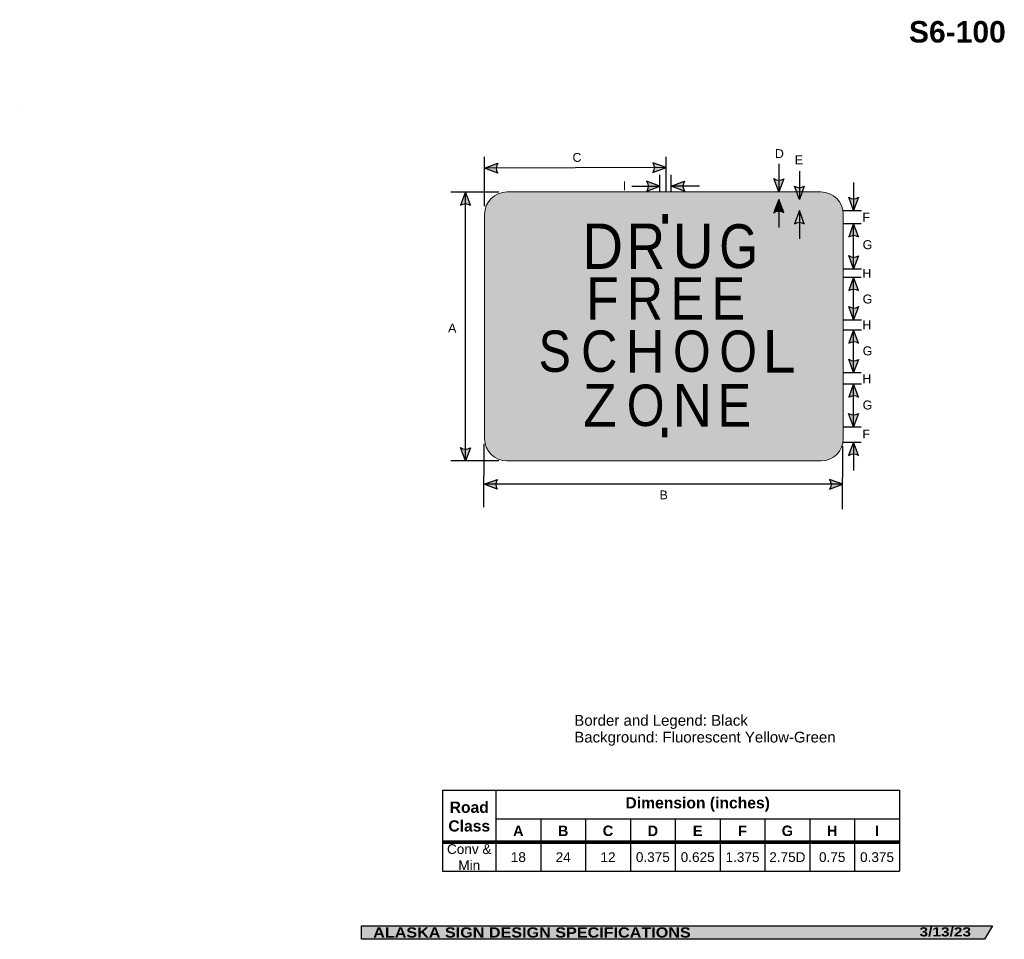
# Model space of a CAD drawing. Header units: feet. Extents: x -19.2 to 46.7, y 0.2 to 61.7.
import ezdxf
from ezdxf.enums import TextEntityAlignment as Align

# ---------------------------------------------------------------- set-up
doc = ezdxf.new("R2010")
doc.units = ezdxf.units.FT
doc.header["$MEASUREMENT"] = 0
doc.layers.add('Sign', color=7, linetype='Continuous')
doc.styles.add('ARIAL', font='arial.ttf')
doc.styles.add('ARIAL B', font='arialbd.ttf')
doc.styles.add('ARIAL BLACK BI', font='ariblk.ttf')
doc.styles.add('FHWA SERIES D2000EX', font='txt')

# ---------------------------------------------------------------- blocks, each defined once
blk = doc.blocks.new('*T3')
at = {"color": 0, "linetype": 'ByBlock', "lineweight": -2, "transparency": 16777216}
for p, q in [((0, 0), (30.5673977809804, 0)), ((0, 0), (0, -5.42302103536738)), ((3.5673977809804, 0), (3.5673977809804, -5.42302103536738)), ((30.5673977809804, 0), (30.5673977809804, -5.42302103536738)), ((3.5673977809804, -1.902144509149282), (30.5673977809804, -1.902144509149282)), ((6.5673977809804, -1.902144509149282), (6.5673977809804, -5.42302103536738)), ((9.5673977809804, -1.902144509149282), (9.5673977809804, -5.42302103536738)), ((12.5673977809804, -1.902144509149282), (12.5673977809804, -5.42302103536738)), ((15.5673977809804, -1.902144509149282), (15.5673977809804, -5.42302103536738)), ((18.5673977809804, -1.902144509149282), (18.5673977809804, -5.42302103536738)), ((21.5673977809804, -1.902144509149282), (21.5673977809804, -5.42302103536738)), ((24.5673977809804, -1.902144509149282), (24.5673977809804, -5.42302103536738)), ((27.56739778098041, -1.902144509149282), (27.56739778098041, -5.42302103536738)), ((0, -3.532443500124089), (30.5673977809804, -3.532443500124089)), ((0, -5.42302103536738), (30.5673977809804, -5.42302103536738))]:
    blk.add_line(p, q, dxfattribs=at)
at = {"color": 18, "transparency": 16777216, "attachment_point": 5}
for s, insert, char_height, width, style in [('Road Class', (1.7836988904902, -1.766221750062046), 0.75, 3.447397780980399, 'ARIAL B'), ('Dimension (inches)', (17.0673977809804, -0.9510722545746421), 0.75, 26.88, 'ARIAL B'), ('A', (5.0673977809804, -2.717294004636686), 0.7, 2.879999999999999, 'ARIAL B'), ('B', (8.0673977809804, -2.717294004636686), 0.7, 2.879999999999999, 'ARIAL B'), ('C', (11.06739778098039, -2.717294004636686), 0.7, 2.879999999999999, 'ARIAL B'), ('D', (14.0673977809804, -2.717294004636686), 0.7, 2.879999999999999, 'ARIAL B'), ('E', (17.0673977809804, -2.717294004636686), 0.7, 2.879999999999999, 'ARIAL B'), ('F', (20.0673977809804, -2.717294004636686), 0.7, 2.879999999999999, 'ARIAL B'), ('G', (23.0673977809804, -2.717294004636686), 0.7, 2.879999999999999, 'ARIAL B'), ('H', (26.0673977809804, -2.717294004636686), 0.7, 2.879999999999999, 'ARIAL B'), ('I', (29.06739778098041, -2.717294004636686), 0.7, 2.879999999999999, 'ARIAL B'), ('Conv & Min', (1.7836988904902, -4.477732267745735), 0.65, 3.447397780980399, 'ARIAL'), ('18', (5.0673977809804, -4.477732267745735), 0.65, 2.879999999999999, 'ARIAL'), ('24', (8.0673977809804, -4.477732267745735), 0.65, 2.879999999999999, 'ARIAL'), ('12', (11.06739778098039, -4.477732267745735), 0.65, 2.879999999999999, 'ARIAL'), ('0.375', (14.0673977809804, -4.477732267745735), 0.65, 2.879999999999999, 'ARIAL'), ('0.625', (17.0673977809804, -4.477732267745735), 0.65, 2.879999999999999, 'ARIAL'), ('1.375', (20.0673977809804, -4.477732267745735), 0.65, 2.879999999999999, 'ARIAL'), ('2.75D', (23.0673977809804, -4.477732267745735), 0.65, 2.879999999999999, 'ARIAL'), ('0.75', (26.0673977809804, -4.477732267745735), 0.65, 2.879999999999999, 'ARIAL'), ('0.375', (29.06739778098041, -4.477732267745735), 0.65, 2.879999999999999, 'ARIAL')]:
    blk.add_mtext(s, dxfattribs=dict(at, insert=insert, char_height=char_height, width=width, style=style))

msp = doc.modelspace()

# ---------------------------------------------------------------- hatches: boundary and pattern name
h = msp.add_hatch(color=256)
h.dxf.hatch_style = 1
edge = h.paths.add_edge_path()
edge.add_line((12.81863247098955, 51.43693560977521), (11.93541453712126, 51.77079472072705))
edge.add_line((11.93541453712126, 51.77079472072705), (12.82677278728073, 52.10058220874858))
edge.add_arc((13.31111821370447, 51.7627679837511), 0.590515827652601, 145.1055563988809, 213.4889293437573)
h = msp.add_hatch(color=256)
h.dxf.hatch_style = 1
edge = h.paths.add_edge_path()
edge.add_line((23.19677822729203, 51.46991289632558), (24.07999616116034, 51.80377200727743))
edge.add_line((24.07999616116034, 51.80377200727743), (23.18863791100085, 52.13355949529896))
edge.add_arc((22.7042924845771, 51.79574527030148), 0.5905158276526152, -33.488929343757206, 34.89444360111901, ccw=False)
h = msp.add_hatch(color=256)
h.dxf.hatch_style = 1
edge = h.paths.add_edge_path()
edge.add_line((22.78899927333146, 50.23716275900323), (23.67221720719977, 50.57102186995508))
edge.add_line((23.67221720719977, 50.57102186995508), (22.78085895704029, 50.90080935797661))
edge.add_arc((22.29651353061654, 50.56299513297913), 0.590515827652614, -33.488929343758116, 34.89444360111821, ccw=False)
h = msp.add_hatch(color=256)
h.dxf.hatch_style = 1
edge = h.paths.add_edge_path()
edge.add_line((25.31064347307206, 50.23716275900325), (24.42742553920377, 50.57102186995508))
edge.add_line((24.42742553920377, 50.57102186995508), (25.31878378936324, 50.90080935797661))
edge.add_arc((25.80312921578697, 50.56299513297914), 0.5905158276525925, 145.1055563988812, 213.4889293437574)
h = msp.add_hatch(color=256)
h.dxf.hatch_style = 1
edge = h.paths.add_edge_path()
edge.add_line((31.95466124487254, 51.06042558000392), (31.62168412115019, 50.17687475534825))
edge.add_line((31.62168412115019, 50.17687475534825), (31.29100684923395, 51.06790329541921))
edge.add_arc((31.62833732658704, 51.55258576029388), 0.5905158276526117, 235.1627615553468, 303.5461345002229)
h = msp.add_hatch(color=256)
h.dxf.hatch_style = 1
edge = h.paths.add_edge_path()
edge.add_line((10.986669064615, 49.29332393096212), (10.65369194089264, 50.17687475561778))
edge.add_line((10.65369194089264, 50.17687475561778), (10.3230146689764, 49.28584621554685))
edge.add_arc((10.66034514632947, 48.80116375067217), 0.5905158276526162, 56.453865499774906, 124.8372384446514, ccw=False)
h = msp.add_hatch(color=256)
h.dxf.hatch_style = 1
edge = h.paths.add_edge_path()
edge.add_line((33.33004761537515, 50.55920529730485), (32.9970704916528, 49.67565447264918))
edge.add_line((32.9970704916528, 49.67565447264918), (32.66639321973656, 50.56668301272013))
edge.add_arc((33.00372369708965, 51.05136547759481), 0.5905158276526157, 235.1627615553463, 303.5461345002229)
h = msp.add_hatch(color=256)
h.dxf.hatch_style = 1
edge = h.paths.add_edge_path()
edge.add_line((31.95466124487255, 48.79303940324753), (31.62168412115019, 49.67659022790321))
edge.add_line((31.62168412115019, 49.67659022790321), (31.29100684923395, 48.78556168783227))
edge.add_arc((31.62833732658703, 48.30087922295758), 0.5905158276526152, 56.45386549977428, 124.83723844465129, ccw=False)
at = {"true_color": 0xffffff}
h = msp.add_hatch(color=7, dxfattribs=at)
h.dxf.hatch_style = 1
h.paths.add_polyline_path([(31.90415541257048, 48.9270560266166), (31.62168412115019, 49.67659022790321), (31.34344945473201, 48.92687124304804)])
h = msp.add_hatch(color=256)
h.dxf.hatch_style = 1
edge = h.paths.add_edge_path()
edge.add_line((36.96124249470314, 49.81660817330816), (36.62826537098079, 48.9330573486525))
edge.add_line((36.62826537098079, 48.9330573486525), (36.29758809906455, 49.82408588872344))
edge.add_arc((36.63491857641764, 50.30876835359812), 0.5905158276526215, 235.1627615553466, 303.5461345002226)
h = msp.add_hatch(color=256)
h.dxf.hatch_style = 1
edge = h.paths.add_edge_path()
edge.add_line((33.33004761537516, 48.04371093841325), (32.9970704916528, 48.92726176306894))
edge.add_line((32.9970704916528, 48.92726176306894), (32.66639321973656, 48.03623322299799))
edge.add_arc((33.00372369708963, 47.55155075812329), 0.590515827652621, 56.453865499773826, 124.8372384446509, ccw=False)
h = msp.add_hatch(color=256)
h.dxf.hatch_style = 1
edge = h.paths.add_edge_path()
edge.add_line((36.96124249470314, 47.17450652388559), (36.62826537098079, 48.05805734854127))
edge.add_line((36.62826537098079, 48.05805734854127), (36.29758809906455, 47.16702880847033))
edge.add_arc((36.63491857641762, 46.68234634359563), 0.5905158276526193, 56.453865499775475, 124.8372384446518, ccw=False)
h = msp.add_hatch(color=256)
h.dxf.hatch_style = 1
edge = h.paths.add_edge_path()
edge.add_line((36.96124249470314, 45.91035818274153), (36.62826537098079, 45.02680735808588))
edge.add_line((36.62826537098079, 45.02680735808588), (36.29758809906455, 45.91783589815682))
edge.add_arc((36.63491857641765, 46.40251836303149), 0.5905158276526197, 235.1627615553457, 303.5461345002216)
h = msp.add_hatch(color=256)
h.dxf.hatch_style = 1
edge = h.paths.add_edge_path()
edge.add_line((36.96091852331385, 43.58075652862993), (36.62794139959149, 44.46430735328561))
edge.add_line((36.62794139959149, 44.46430735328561), (36.29726412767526, 43.57327881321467))
edge.add_arc((36.63459460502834, 43.08859634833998), 0.5905158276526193, 56.453865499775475, 124.8372384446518, ccw=False)
h = msp.add_hatch(color=256)
h.dxf.hatch_style = 1
edge = h.paths.add_edge_path()
edge.add_line((36.96071235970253, 42.50410818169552), (36.62773523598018, 41.62055735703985))
edge.add_line((36.62773523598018, 41.62055735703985), (36.29705796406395, 42.5115858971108))
edge.add_arc((36.63438844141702, 42.99626836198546), 0.5905158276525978, 235.1627615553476, 303.5461345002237)
h = msp.add_hatch(color=256)
h.dxf.hatch_style = 1
edge = h.paths.add_edge_path()
edge.add_line((36.96066327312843, 40.05992319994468), (36.62768614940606, 40.94347402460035))
edge.add_line((36.62768614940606, 40.94347402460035), (36.29700887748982, 40.05244548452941))
edge.add_arc((36.6343393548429, 39.56776301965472), 0.5905158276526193, 56.45386549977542, 124.8372384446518, ccw=False)
h = msp.add_hatch(color=256)
h.dxf.hatch_style = 1
edge = h.paths.add_edge_path()
edge.add_line((36.96045646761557, 38.97442068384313), (36.62747934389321, 38.09086985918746))
edge.add_line((36.62747934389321, 38.09086985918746), (36.29680207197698, 38.98189839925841))
edge.add_arc((36.63413254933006, 39.46658086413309), 0.5905158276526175, 235.1627615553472, 303.5461345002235)
h = msp.add_hatch(color=256)
h.dxf.hatch_style = 1
edge = h.paths.add_edge_path()
edge.add_line((36.96040133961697, 36.44690236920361), (36.62742421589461, 37.33045319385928))
edge.add_line((36.62742421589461, 37.33045319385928), (36.29674694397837, 36.43942465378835))
edge.add_arc((36.63407742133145, 35.95474218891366), 0.590515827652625, 56.45386549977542, 124.8372384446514, ccw=False)
h = msp.add_hatch(color=256)
h.dxf.hatch_style = 1
edge = h.paths.add_edge_path()
edge.add_line((36.96019366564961, 35.34942069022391), (36.62721654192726, 34.46586986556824))
edge.add_line((36.62721654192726, 34.46586986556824), (36.29653927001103, 35.35689840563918))
edge.add_arc((36.6338697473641, 35.84158087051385), 0.5905158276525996, 235.1627615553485, 303.5461345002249)
h = msp.add_hatch(color=256)
h.dxf.hatch_style = 1
edge = h.paths.add_edge_path()
edge.add_line((10.98666906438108, 33.06042558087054), (10.65369194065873, 32.17687475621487))
edge.add_line((10.65369194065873, 32.17687475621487), (10.3230146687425, 33.06790329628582))
edge.add_arc((10.66034514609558, 33.55258576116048), 0.590515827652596, 235.1627615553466, 303.5461345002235)
h = msp.add_hatch(color=256)
h.dxf.hatch_style = 1
edge = h.paths.add_edge_path()
edge.add_line((36.96011884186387, 32.55022545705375), (36.62714171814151, 33.43377628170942))
edge.add_line((36.62714171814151, 33.43377628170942), (36.29646444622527, 32.54274774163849))
edge.add_arc((36.63379492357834, 32.0580652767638), 0.5905158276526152, 56.45386549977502, 124.83723844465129, ccw=False)
h = msp.add_hatch(color=256)
h.dxf.hatch_style = 1
edge = h.paths.add_edge_path()
edge.add_line((12.7860020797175, 30.27809227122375), (11.90278414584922, 30.61195138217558))
edge.add_line((11.90278414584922, 30.61195138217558), (12.79414239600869, 30.94173887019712))
edge.add_arc((13.27848782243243, 30.60392464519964), 0.590515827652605, 145.1055563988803, 213.4889293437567)
h = msp.add_hatch(color=256)
h.dxf.hatch_style = 1
edge = h.paths.add_edge_path()
edge.add_line((35.01921728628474, 30.27809227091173), (35.90243522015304, 30.61195138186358))
edge.add_line((35.90243522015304, 30.61195138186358), (35.01107696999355, 30.9417388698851))
edge.add_arc((34.52673154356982, 30.60392464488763), 0.5905158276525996, -33.48892934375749, 34.89444360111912, ccw=False)
at = {"layer": 'Sign', "true_color": 0xd6ff00}
h = msp.add_hatch(color=60, dxfattribs=at)
edge = h.paths.add_edge_path(flags=0)
edge.add_spline(control_points=[(35.93541421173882, 48.67687475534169), (35.93541421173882, 48.67687475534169), (35.93541421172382, 33.67687475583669), (35.93541421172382, 33.67687475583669), (35.93541421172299, 32.84900221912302), (35.26328674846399, 32.17687475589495), (34.43541421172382, 32.17687475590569), (34.43541421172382, 32.17687475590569), (13.43541421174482, 32.1768747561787), (13.43541421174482, 32.1768747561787), (12.60754167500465, 32.17687475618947), (11.93541421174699, 32.84900221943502), (11.93541421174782, 33.67687475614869), (11.93541421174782, 33.67687475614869), (11.93541421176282, 48.67687475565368), (11.93541421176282, 48.67687475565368), (11.93541421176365, 49.50474729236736), (12.60754167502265, 50.17687475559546), (13.43541421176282, 50.17687475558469), (13.43541421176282, 50.17687475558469), (34.43541421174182, 50.17687475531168), (34.43541421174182, 50.17687475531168), (35.263286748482, 50.17687475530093), (35.93541421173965, 49.50474729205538), (35.93541421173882, 48.67687475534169)], knot_values=[0, 0, 0, 0, 1, 1, 1, 2, 2, 2, 3, 3, 3, 4, 4, 4, 5, 5, 5, 6, 6, 6, 7, 7, 7, 8, 8, 8, 8], degree=3, periodic=0)
at = {"layer": 'Sign', "true_color": 0x000000}
h = msp.add_hatch(color=18, dxfattribs=at)
edge = h.paths.add_edge_path(flags=0)
edge.add_spline(control_points=[(35.43541421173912, 48.47687475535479), (35.43541421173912, 48.47687475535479), (35.43541421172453, 33.87687475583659), (35.43541421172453, 33.87687475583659), (35.43541421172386, 33.21457672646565), (34.89771224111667, 32.67687475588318), (34.23541421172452, 32.6768747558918), (34.23541421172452, 32.6768747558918), (13.63541421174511, 32.6768747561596), (13.63541421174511, 32.6768747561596), (12.97311618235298, 32.67687475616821), (12.43541421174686, 33.21457672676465), (12.43541421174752, 33.87687475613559), (12.43541421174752, 33.87687475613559), (12.43541421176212, 48.4768747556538), (12.43541421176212, 48.4768747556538), (12.43541421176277, 49.13917278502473), (12.97311618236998, 49.6768747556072), (13.63541421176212, 49.67687475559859), (13.63541421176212, 49.67687475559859), (34.23541421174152, 49.67687475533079), (34.23541421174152, 49.67687475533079), (34.89771224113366, 49.67687475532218), (35.43541421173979, 49.13917278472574), (35.43541421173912, 48.47687475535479)], knot_values=[0, 0, 0, 0, 1, 1, 1, 2, 2, 2, 3, 3, 3, 4, 4, 4, 5, 5, 5, 6, 6, 6, 7, 7, 7, 8, 8, 8, 8], degree=3, periodic=0)
at = {"layer": 'Sign', "true_color": 0xd6ff00}
h = msp.add_hatch(color=60, dxfattribs=at)
edge = h.paths.add_edge_path(flags=0)
edge.add_spline(control_points=[(34.68541421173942, 48.0268747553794), (34.68541421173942, 48.0268747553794), (34.68541421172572, 34.32687475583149), (34.68541421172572, 34.32687475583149), (34.68541421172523, 33.83015123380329), (34.28213773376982, 33.42687475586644), (33.78541421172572, 33.42687475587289), (33.78541421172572, 33.42687475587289), (14.08541421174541, 33.426874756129), (14.08541421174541, 33.426874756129), (13.58869068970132, 33.42687475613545), (13.18541421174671, 33.83015123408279), (13.18541421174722, 34.32687475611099), (13.18541421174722, 34.32687475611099), (13.18541421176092, 48.02687475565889), (13.18541421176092, 48.02687475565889), (13.18541421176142, 48.52359827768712), (13.58869068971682, 48.92687475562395), (14.08541421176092, 48.9268747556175), (14.08541421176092, 48.9268747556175), (33.78541421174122, 48.92687475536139), (33.78541421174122, 48.92687475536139), (34.28213773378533, 48.92687475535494), (34.68541421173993, 48.52359827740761), (34.68541421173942, 48.0268747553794)], knot_values=[0, 0, 0, 0, 1, 1, 1, 2, 2, 2, 3, 3, 3, 4, 4, 4, 5, 5, 5, 6, 6, 6, 7, 7, 7, 8, 8, 8, 8], degree=3, periodic=0)
at = {"layer": 'Sign', "true_color": 0x000000}
msp.add_hatch(color=18, dxfattribs=at).paths.add_polyline_path([(3.699686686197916, 1.066867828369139), (45.92097727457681, 1.066867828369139), (45.37503178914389, 0.1671574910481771), (3.701084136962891, 0.1671574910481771)], flags=0)

# ---------------------------------------------------------------- linework, layer by layer
for p, q in [((9.127749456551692, 10.14041436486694), (39.6951472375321, 10.14041436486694)), ((9.127749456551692, 6.746494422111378), (39.6951472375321, 6.746494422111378)), ((9.127749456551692, 6.688355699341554), (39.6951472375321, 6.688355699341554))]:
    msp.add_line(p, q)
for points in [[(12.81863247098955, 51.43693560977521), (11.93541453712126, 51.77079472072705), (12.82677278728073, 52.10058220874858, 0.307560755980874), (12.81863247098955, 51.43693560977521, 4.141293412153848)], [(23.19677822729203, 51.46991289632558), (24.07999616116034, 51.80377200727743), (23.18863791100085, 52.13355949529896, -0.307560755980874), (23.19677822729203, 51.46991289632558, -4.141293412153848)], [(22.78899927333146, 50.23716275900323), (23.67221720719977, 50.57102186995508), (22.78085895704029, 50.90080935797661, -0.307560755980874), (22.78899927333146, 50.23716275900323, -4.141293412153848)], [(25.31064347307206, 50.23716275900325), (24.42742553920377, 50.57102186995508), (25.31878378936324, 50.90080935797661, 0.307560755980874), (25.31064347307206, 50.23716275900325, 4.141293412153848)], [(31.95466124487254, 51.06042558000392), (31.62168412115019, 50.17687475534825), (31.29100684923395, 51.06790329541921, 0.307560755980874), (31.95466124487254, 51.06042558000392, 4.141293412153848)], [(10.986669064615, 49.29332393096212), (10.65369194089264, 50.17687475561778), (10.3230146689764, 49.28584621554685, -0.307560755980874), (10.986669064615, 49.29332393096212, -4.141293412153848)], [(33.33004761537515, 50.55920529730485), (32.9970704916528, 49.67565447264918), (32.66639321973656, 50.56668301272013, 0.307560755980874), (33.33004761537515, 50.55920529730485, 4.141293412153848)], [(31.95466124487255, 48.79303940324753), (31.62168412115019, 49.67659022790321), (31.29100684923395, 48.78556168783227, -0.307560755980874), (31.95466124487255, 48.79303940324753, -4.141293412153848)], [(36.96124249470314, 49.81660817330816), (36.62826537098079, 48.9330573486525), (36.29758809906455, 49.82408588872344, 0.307560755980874), (36.96124249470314, 49.81660817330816, 4.141293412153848)], [(33.33004761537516, 48.04371093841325), (32.9970704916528, 48.92726176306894), (32.66639321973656, 48.03623322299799, -0.307560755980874), (33.33004761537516, 48.04371093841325, -4.141293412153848)], [(36.96124249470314, 47.17450652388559), (36.62826537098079, 48.05805734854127), (36.29758809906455, 47.16702880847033, -0.307560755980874), (36.96124249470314, 47.17450652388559, -4.141293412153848)], [(36.96124249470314, 45.91035818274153), (36.62826537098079, 45.02680735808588), (36.29758809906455, 45.91783589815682, 0.307560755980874), (36.96124249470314, 45.91035818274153, 4.141293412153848)], [(36.96091852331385, 43.58075652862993), (36.62794139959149, 44.46430735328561), (36.29726412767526, 43.57327881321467, -0.307560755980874), (36.96091852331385, 43.58075652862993, -4.141293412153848)], [(36.96071235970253, 42.50410818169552), (36.62773523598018, 41.62055735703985), (36.29705796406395, 42.5115858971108, 0.307560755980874), (36.96071235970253, 42.50410818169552, 4.141293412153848)], [(36.96066327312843, 40.05992319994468), (36.62768614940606, 40.94347402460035), (36.29700887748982, 40.05244548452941, -0.307560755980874), (36.96066327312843, 40.05992319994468, -4.141293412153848)], [(36.96045646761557, 38.97442068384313), (36.62747934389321, 38.09086985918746), (36.29680207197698, 38.98189839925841, 0.307560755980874), (36.96045646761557, 38.97442068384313, 4.141293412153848)], [(36.96040133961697, 36.44690236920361), (36.62742421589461, 37.33045319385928), (36.29674694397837, 36.43942465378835, -0.307560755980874), (36.96040133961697, 36.44690236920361, -4.141293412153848)], [(36.96019366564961, 35.34942069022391), (36.62721654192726, 34.46586986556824), (36.29653927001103, 35.35689840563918, 0.307560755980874), (36.96019366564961, 35.34942069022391, 4.141293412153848)], [(10.98666906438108, 33.06042558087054), (10.65369194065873, 32.17687475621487), (10.3230146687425, 33.06790329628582, 0.307560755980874), (10.98666906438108, 33.06042558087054, 4.141293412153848)], [(36.96011884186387, 32.55022545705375), (36.62714171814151, 33.43377628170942), (36.29646444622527, 32.54274774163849, -0.307560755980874), (36.96011884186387, 32.55022545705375, -4.141293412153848)], [(12.7860020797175, 30.27809227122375), (11.90278414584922, 30.61195138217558), (12.79414239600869, 30.94173887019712, 0.307560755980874), (12.7860020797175, 30.27809227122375, 4.141293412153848)], [(35.01921728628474, 30.27809227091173), (35.90243522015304, 30.61195138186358), (35.01107696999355, 30.9417388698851, -0.307560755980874), (35.01921728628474, 30.27809227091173, -4.141293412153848)]]:
    msp.add_lwpolyline(points, format="xyb")
at = {"color": 7, "true_color": 0xffffff}
msp.add_lwpolyline([(31.62168412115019, 49.67659022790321), (31.34344945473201, 48.92687124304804), (31.90415541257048, 48.9270560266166)], close=True, dxfattribs=at)
at = {"layer": 'Sign'}
msp.add_line((-19.16572832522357, 55.58654530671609), (-19.16572832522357, 55.58654530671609), dxfattribs=at)
at = {"layer": 'Sign', "color": 250, "lineweight": -3, "true_color": 0x1f1a17}
msp.add_line((-19.16572832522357, 55.58654530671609), (-19.16572832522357, 55.58654530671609), dxfattribs=at)
at = {"layer": 'Sign', "color": 18, "lineweight": -3, "true_color": 0x000000}
for p, q in [((11.93541421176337, 49.22649174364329), (11.93541421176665, 52.51545239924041)), ((24.07999616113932, 50.17687475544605), (24.07999616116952, 52.51545239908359)), ((31.62168412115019, 52.06354142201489), (31.62168412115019, 50.17687475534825)), ((24.07999616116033, 51.80377200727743), (11.93541453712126, 51.77079472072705)), ((32.9970704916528, 51.56232113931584), (32.9970704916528, 49.67565447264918)), ((23.67221720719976, 50.18039687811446), (23.67221720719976, 51.32102186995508)), ((24.42742553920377, 50.17518854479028), (24.42742553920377, 51.32102186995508)), ((36.62826537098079, 50.81346580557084), (36.62826537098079, 48.9330573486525)), ((9.68269553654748, 50.17687475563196), (12.88554639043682, 50.17687475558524)), ((10.65369194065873, 32.17687475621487), (10.65369194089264, 50.17687475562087)), ((21.7855505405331, 50.57102186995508), (23.67221720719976, 50.57102186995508)), ((26.31409220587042, 50.57102186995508), (24.42742553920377, 50.57102186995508)), ((31.62168412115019, 49.67659022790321), (31.62168412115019, 47.78992356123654)), ((32.9970704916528, 48.92726176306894), (32.9970704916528, 47.04059509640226)), ((35.90508228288, 48.93305734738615), (37.15768644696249, 48.93305734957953)), ((35.93541421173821, 48.05805734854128), (37.13820121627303, 48.05805734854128)), ((36.62826537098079, 45.02680735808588), (36.62826537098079, 48.05805734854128)), ((35.93541421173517, 45.02680735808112), (37.14857274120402, 45.02680735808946)), ((35.93541421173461, 44.46430735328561), (37.13429423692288, 44.46430735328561)), ((36.62773523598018, 41.62055735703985), (36.62794139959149, 44.46430735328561)), ((35.93541421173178, 41.62055735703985), (37.14466561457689, 41.62055735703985)), ((35.93541421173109, 40.94347402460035), (37.15508228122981, 40.94347402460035)), ((36.62747934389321, 38.09086985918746), (36.62768614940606, 40.94347402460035)), ((35.93541421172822, 38.09086985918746), (37.13424996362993, 38.09086985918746)), ((35.93541421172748, 37.33045319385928), (37.15508327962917, 37.33045319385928)), ((36.62721654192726, 34.46586986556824), (36.62742421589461, 37.33045319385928)), ((35.93541421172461, 34.46586986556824), (37.12827308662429, 34.46586986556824)), ((11.89534653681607, 29.08203254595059), (11.91596834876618, 33.32394663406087)), ((35.89363740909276, 28.95463814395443), (35.91598561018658, 33.16454550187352)), ((35.91549894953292, 33.43305736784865), (37.1293152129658, 33.43428358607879)), ((36.62714171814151, 33.43377628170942), (36.62700445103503, 31.54036099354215)), ((12.88554639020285, 32.17687475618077), (9.682695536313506, 32.17687475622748)), ((35.90243522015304, 30.61195138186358), (11.90278414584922, 30.61195138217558))]:
    msp.add_line(p, q, dxfattribs=at)
at = {"layer": 'Sign', "color": 250, "lineweight": -3, "true_color": 0x1f1a17}
msp.add_lwpolyline([(3.699686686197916, 1.066867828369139), (45.92097727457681, 1.066867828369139), (45.37503178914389, 0.1671574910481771), (3.701084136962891, 0.1671574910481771)], close=True, dxfattribs=at)
at = {"layer": 'Sign', "color": 18, "lineweight": 0, "true_color": 0x000000}
msp.add_open_spline([(35.93541421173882, 48.67687475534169), (35.93541421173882, 48.67687475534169), (35.93541421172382, 33.67687475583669), (35.93541421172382, 33.67687475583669), (35.93541421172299, 32.84900221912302), (35.26328674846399, 32.17687475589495), (34.43541421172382, 32.17687475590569), (34.43541421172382, 32.17687475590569), (13.43541421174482, 32.1768747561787), (13.43541421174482, 32.1768747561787), (12.60754167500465, 32.17687475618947), (11.93541421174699, 32.84900221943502), (11.93541421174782, 33.67687475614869), (11.93541421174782, 33.67687475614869), (11.93541421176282, 48.67687475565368), (11.93541421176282, 48.67687475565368), (11.93541421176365, 49.50474729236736), (12.60754167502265, 50.17687475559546), (13.43541421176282, 50.17687475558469), (13.43541421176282, 50.17687475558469), (34.43541421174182, 50.17687475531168), (34.43541421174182, 50.17687475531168), (35.263286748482, 50.17687475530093), (35.93541421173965, 49.50474729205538), (35.93541421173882, 48.67687475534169)], degree=3, knots=[0, 0, 0, 0, 1, 1, 1, 2, 2, 2, 3, 3, 3, 4, 4, 4, 5, 5, 5, 6, 6, 6, 7, 7, 7, 8, 8, 8, 8], dxfattribs=at)

# ---------------------------------------------------------------- block references
msp.add_blockref('*T3', (9.127749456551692, 10.14041436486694))

# ---------------------------------------------------------------- texts
at = {"layer": 'Sign', "color": 18, "true_color": 0x000000}
for s, height, style, p, p2 in [('S6-100', 1.438473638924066, 'ARIAL B', (40.33017135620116, 60.17263982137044), (46.81017129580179, 60.17263982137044)), ('D', 0.5947261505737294, 'ARIAL', (31.36259658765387, 52.44295213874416), (31.96259657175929, 52.44295213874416)), ('E', 0.599206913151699, 'ARIAL', (32.68956441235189, 52.01788426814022), (33.24789772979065, 52.01788426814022)), ('I', 0.6011716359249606, 'ARIAL', (21.17721720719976, 50.2793552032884), (21.41055053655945, 50.2793552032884)), ('F', 0.595696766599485, 'ARIAL', (37.21107185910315, 48.18826568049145), (37.7194051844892, 48.18826568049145)), ('.', 4.181102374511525, 'FHWA SERIES D2000EX', (23.48105491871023, 48.04214947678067), (24.56105492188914, 48.04214947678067)), ('R', 3.03169649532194, 'FHWA SERIES D2000EX', (21.44087866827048, 45.02673996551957), (24.01627914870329, 45.02673996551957)), ('U', 2.982313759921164, 'FHWA SERIES D2000EX', (24.51576035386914, 45.07821282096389), (27.26151092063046, 45.07821282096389)), ('G', 2.933565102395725, 'FHWA SERIES D2000EX', (27.64018297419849, 45.07704252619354), (30.22569797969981, 45.07704252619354)), ('G', 0.5981795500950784, 'ARIAL', (37.23190519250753, 46.34711984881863), (37.88190520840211, 46.34711984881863)), ('H', 0.5947261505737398, 'ARIAL', (37.21055102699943, 44.43253651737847), (37.81055101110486, 44.43253651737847)), ('F', 2.846856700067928, 'FHWA SERIES D2000EX', (18.71737149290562, 41.61933042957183), (20.91186374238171, 41.61933042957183)), ('R', 2.846557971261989, 'FHWA SERIES D2000EX', (21.45442738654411, 41.61928237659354), (23.87255425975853, 41.61928237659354)), ('E', 2.844791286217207, 'FHWA SERIES D2000EX', (24.38736232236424, 41.61926796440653), (26.63426527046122, 41.61926796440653)), ('E', 2.844270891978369, 'FHWA SERIES D2000EX', (27.12818417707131, 41.6192530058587), (29.37467610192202, 41.6192530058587)), ('G', 0.5981795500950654, 'ARIAL', (37.23242602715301, 42.71118235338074), (37.88242604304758, 42.71118235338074)), ('H', 0.5947261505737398, 'ARIAL', (37.21055102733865, 40.98201568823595), (37.81055101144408, 40.98201568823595)), ('C', 2.761425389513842, 'FHWA SERIES D2000EX', (18.39375911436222, 38.13935559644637), (20.8275577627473, 38.13935559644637)), ('L', 2.851063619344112, 'FHWA SERIES D2000EX', (30.53933671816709, 38.09114157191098), (32.73707186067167, 38.09114157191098)), ('S', 2.760502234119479, 'FHWA SERIES D2000EX', (15.55293524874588, 38.13959743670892), (17.71080580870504, 38.13959743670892)), ('H', 2.850801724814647, 'FHWA SERIES D2000EX', (21.3656928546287, 38.09181024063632), (23.99036318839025, 38.09181024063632)), ('O', 2.762171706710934, 'FHWA SERIES D2000EX', (24.5476233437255, 38.13892502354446), (27.05885877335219, 38.13892502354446)), ('O', 2.764306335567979, 'FHWA SERIES D2000EX', (27.64637490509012, 38.13873303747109), (30.15955103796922, 38.13873303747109)), ('G', 0.5981795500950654, 'ARIAL', (37.23242602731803, 39.23982818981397), (37.8824260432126, 39.23982818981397)), ('H', 0.5947261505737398, 'ARIAL', (37.21055102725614, 37.37784902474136), (37.81055101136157, 37.37784902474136)), ('Z', 2.865789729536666, 'FHWA SERIES D2000EX', (18.53112382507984, 34.4657471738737), (20.77129708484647, 34.4657471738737)), ('O', 2.772678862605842, 'FHWA SERIES D2000EX', (21.45350062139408, 34.51334927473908), (23.97428865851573, 34.51334927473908)), ('N', 2.865675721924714, 'FHWA SERIES D2000EX', (24.51367702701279, 34.46572159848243), (27.15204152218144, 34.46572159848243)), ('E', 2.863948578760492, 'FHWA SERIES D2000EX', (27.52183263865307, 34.46572557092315), (29.78386660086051, 34.46572557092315)), ('G', 0.5981795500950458, 'ARIAL', (37.23242602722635, 35.62003652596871), (37.8824260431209, 35.62003652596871)), ('F', 0.5956967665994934, 'ARIAL', (37.21211352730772, 33.68253652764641), (37.72044685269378, 33.68253652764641)), ('.', 4.181102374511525, 'FHWA SERIES D2000EX', (23.4498049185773, 33.76089948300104), (24.52980492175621, 33.76089948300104)), ('B', 0.599206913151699, 'ARIAL', (23.63900779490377, 29.60191639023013), (24.19734111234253, 29.60191639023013)), ('Border and Legend: Black', 0.7187002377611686, 'ARIAL', (17.93999207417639, 14.45779004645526), (29.5499914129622, 14.45779004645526)), ('Background: Fluorescent Yellow-Green', 0.7169225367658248, 'ARIAL', (17.93999207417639, 13.33779004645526), (35.41999149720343, 13.33779004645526))]:
    msp.add_text(s, height=height, dxfattribs=dict(at, style=style)).set_placement(p, p2, align=Align.ALIGNED)
for s, height, rotation, style, p, p2 in [('C', 0.5947261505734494, 0.8813473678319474, 'ARIAL', (17.82588621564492, 52.18275370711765), (18.42581521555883, 52.19198279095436)), ('D', 3.03197494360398, 359.9986473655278, 'FHWA SERIES D2000EX', (18.4715204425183, 45.02687184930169), (21.20338125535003, 45.02680735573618)), ('A', 0.597893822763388, 357.8271514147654, 'ARIAL', (9.487903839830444, 40.77339148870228), (10.04583571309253, 40.75222268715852))]:
    msp.add_text(s, height=height, rotation=rotation, dxfattribs=dict(at, style=style)).set_placement(p, p2, align=Align.ALIGNED)
at = {"layer": 'Sign', "color": 7, "true_color": 0xffffff, "style": 'ARIAL BLACK BI'}
for s, height, p, p2 in [('ALASKA SIGN DESIGN SPECIFICATIONS', 0.685178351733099, (4.485322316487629, 0.2837896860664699), (25.72865549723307, 0.2837896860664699)), ('3/13/23', 0.6135007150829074, (41.03484489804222, 0.3588346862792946), (44.48484482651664, 0.3588346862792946))]:
    msp.add_text(s, height=height, dxfattribs=at).set_placement(p, p2, align=Align.ALIGNED)

doc.saveas('drawing.dxf')
